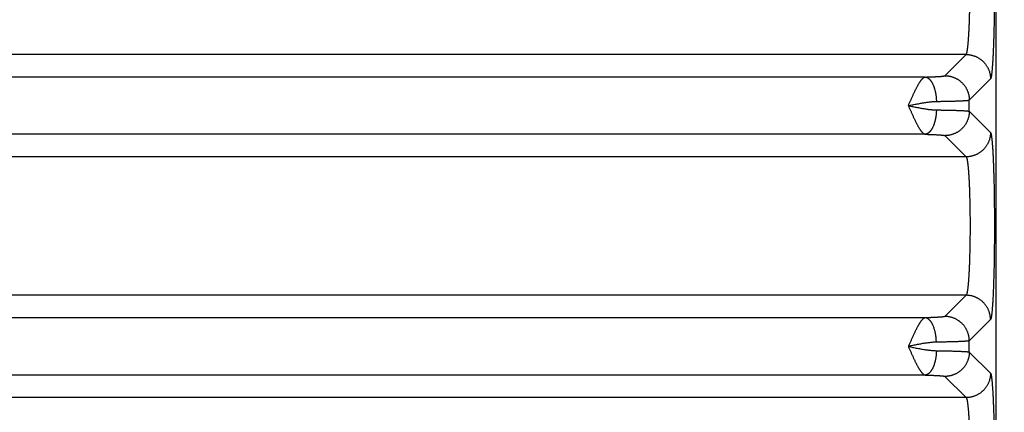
# Model space of a CAD drawing. Header units: inches. Extents: x 0 to 34, y 0 to 22.
# Tile 23 of 152: x 5.821 to 7.435, y 8.863 to 9.507. Entities that reach past the tile are written whole.
import ezdxf

# ---------------------------------------------------------------- set-up
doc = ezdxf.new("R2010")
doc.units = ezdxf.units.IN
doc.header["$LTSCALE"] = 1.87
doc.header["$MEASUREMENT"] = 0
doc.layers.get('0').update_dxf_attribs({"linetype": 'CONTINUOUS'})
doc.layers.add('DIMENSIONS', color=7, linetype='CONTINUOUS')
doc.styles.get("Standard").update_dxf_attribs({"font": 'txt', "width": 0.8})
doc.dimstyles.new('DIMSTYLE_1', dxfattribs={"dimtxt": 0.125, "dimasz": 0.18, "dimexe": 0.18, "dimexo": 0.0625, "dimgap": 0.09, "dimtad": 0, "dimtih": 1, "dimtoh": 1, "dimdec": 3, "dimzin": 4, "dimdsep": 46, "dimtxsty": 'STANDARD', "dimblk": '_FILLED', "dimblk1": '_FILLED', "dimblk2": '_FILLED', "dimcen": 0.09, "dimadec": 0, "dimazin": 0, "dimtp": 0.01, "dimtm": 0.01, "dimtfac": 1, "dimtdec": 3, "dimtofl": 0, "dimtmove": 0, "dimatfit": 3, "dimldrblk": '_FILLED', "dimfxl": 1, "dimtolj": 1, "dimtzin": 4, "dimarcsym": 0})

# ---------------------------------------------------------------- blocks, each defined once
blk = doc.blocks.new('_FILLED')
at = {"color": 0, "linetype": 'BYBLOCK'}
blk.add_solid([(0, 0), (-1, 0.1736), (-1, -0.1736)], dxfattribs=at)
blk = doc.blocks.new('*D1')
at = {"layer": 'DIMENSIONS', "color": 2, "linetype": 'CONTINUOUS'}
for p, q in [((7.3499, 10.3914), (9.0469, 10.3914)), ((8.9219, 10.3914), (8.9219, 9.2212)), ((8.9219, 6.6554), (8.9219, 8.7837)), ((7.1783, 6.6554), (9.0469, 6.6554))]:
    blk.add_line(p, q, dxfattribs=at)
at = {"layer": 'DIMENSIONS', "color": 2, "linetype": 'CONTINUOUS', "xscale": 0.18, "yscale": 0.18, "zscale": 0.18}
for p, rotation in [((8.9219, 10.3914), 90), ((8.9219, 6.6554), 270)]:
    blk.add_blockref('_FILLED', p, dxfattribs=dict(at, rotation=rotation))
at = {"layer": 'DIMENSIONS', "color": 2, "linetype": 'CONTINUOUS', "width": 0.8}
for s, p in [('3.736', (8.5719, 9.0337)), ('[', (8.5719, 8.8462)), (']', (9.1719, 8.8462)), ('94.89', (8.6719, 8.8462))]:
    blk.add_text(s, height=0.125, dxfattribs=at).set_placement(p)

msp = doc.modelspace()

# ---------------------------------------------------------------- linework, layer by layer
at = {"color": 7, "linetype": 'CONTINUOUS'}
for p, q in [((7.4219, 6.9413), (7.4219, 10.224)), ((7.3728, 9.4503), (4.002, 9.4503)), ((7.3381, 9.4156), (7.3728, 9.4503)), ((7.3057, 9.4134), (4.0691, 9.4134)), ((7.378, 9.3756), (7.4128, 9.4104)), ((7.378, 9.3572), (7.378, 9.3756)), ((7.378, 9.3572), (7.4128, 9.3225)), ((7.3057, 9.3195), (4.0691, 9.3195)), ((7.3381, 9.3173), (7.3728, 9.2825)), ((7.3728, 9.2825), (4.002, 9.2825)), ((7.4219, 9.1754), (7.422, 9.1819)), ((7.3728, 9.0553), (4.002, 9.0553)), ((7.3728, 9.0553), (7.3381, 9.0206)), ((7.3057, 9.0184), (4.0691, 9.0184)), ((7.4128, 9.0154), (7.378, 8.9806)), ((7.378, 8.9622), (7.378, 8.9806)), ((7.378, 8.9622), (7.4128, 8.9275)), ((7.3057, 8.9245), (4.0691, 8.9245)), ((7.3381, 8.9223), (7.3728, 8.8875)), ((7.3728, 8.8875), (4.002, 8.8875))]:
    msp.add_line(p, q, dxfattribs=at)
msp.add_lwpolyline([(7.422, 9.1819), (7.4219, 9.1823), (7.4219, 9.1827), (7.4219, 9.1828)], dxfattribs=at)
for points, knots in [([(7.419, 9.6025), (7.419, 9.6008), (7.419, 9.5974), (7.4191, 9.5923), (7.4191, 9.5871), (7.4191, 9.5819), (7.4192, 9.5767), (7.4192, 9.5714), (7.4192, 9.5661), (7.4192, 9.5609), (7.4192, 9.5556), (7.4192, 9.5504), (7.4191, 9.5451), (7.4191, 9.5399), (7.4191, 9.5348), (7.419, 9.5296), (7.419, 9.5245), (7.4189, 9.5194), (7.4188, 9.5144), (7.4188, 9.5095), (7.4187, 9.5046), (7.4186, 9.4998), (7.4185, 9.495), (7.4184, 9.4904), (7.4183, 9.4858), (7.4181, 9.4813), (7.418, 9.4769), (7.4179, 9.4726), (7.4177, 9.4685), (7.4176, 9.4644), (7.4174, 9.4604), (7.4173, 9.4566), (7.4171, 9.4529), (7.417, 9.4493), (7.4168, 9.4459), (7.4166, 9.4426), (7.4164, 9.4394), (7.4162, 9.4364), (7.416, 9.4336), (7.4158, 9.4309), (7.4156, 9.4283), (7.4154, 9.4259), (7.4152, 9.4237), (7.415, 9.4216), (7.4148, 9.4197), (7.4146, 9.418), (7.4144, 9.4164), (7.4142, 9.415), (7.4139, 9.4138), (7.4137, 9.4128), (7.4135, 9.4119), (7.4133, 9.4112), (7.413, 9.4107), (7.4129, 9.4105), (7.4128, 9.4104)], [0, 0, 0, 0, 0.026409, 0.053087, 0.079992, 0.107075, 0.134289, 0.161584, 0.188913, 0.216239, 0.243542, 0.270799, 0.297985, 0.325062, 0.351994, 0.378742, 0.405279, 0.431576, 0.457605, 0.483334, 0.508735, 0.533778, 0.558431, 0.582665, 0.606449, 0.629755, 0.652559, 0.674839, 0.69657, 0.717723, 0.738268, 0.758177, 0.777429, 0.79601, 0.813901, 0.83108, 0.847522, 0.863202, 0.878103, 0.892211, 0.905511, 0.91799, 0.929633, 0.940427, 0.95036, 0.959421, 0.967601, 0.974896, 0.981298, 0.986801, 0.991405, 0.995118, 0.997964, 1, 1, 1, 1]), ([(7.3728, 9.4503), (7.3729, 9.4504), (7.3731, 9.4506), (7.3733, 9.451), (7.3736, 9.4516), (7.3738, 9.4523), (7.3741, 9.4532), (7.3743, 9.4542), (7.3745, 9.4554), (7.3748, 9.4567), (7.375, 9.4582), (7.3752, 9.4598), (7.3754, 9.4615), (7.3757, 9.4634), (7.3759, 9.4654), (7.3761, 9.4675), (7.3763, 9.4698), (7.3765, 9.4722), (7.3767, 9.4747), (7.3769, 9.4774), (7.3771, 9.4801), (7.3772, 9.483), (7.3774, 9.486), (7.3776, 9.4891), (7.3777, 9.4923), (7.3779, 9.4956), (7.378, 9.4989), (7.3782, 9.5024), (7.3783, 9.506), (7.3784, 9.5096), (7.3785, 9.5133), (7.3786, 9.517), (7.3787, 9.5209), (7.3788, 9.5234), (7.3788, 9.5247)], [0, 0, 0, 0, 0.00477, 0.011175, 0.019391, 0.029492, 0.041509, 0.05545, 0.071314, 0.08909, 0.108765, 0.130319, 0.153728, 0.178965, 0.205999, 0.234797, 0.26532, 0.297529, 0.331378, 0.366819, 0.403799, 0.44227, 0.482184, 0.523494, 0.566151, 0.610096, 0.655249, 0.70153, 0.748887, 0.797275, 0.846641, 0.896925, 0.948064, 1, 1, 1, 1]), ([(7.3728, 9.4503), (7.3734, 9.4503), (7.3747, 9.4503), (7.3766, 9.4502), (7.3785, 9.4499), (7.3804, 9.4496), (7.3822, 9.4492), (7.3841, 9.4487), (7.3859, 9.4481), (7.3877, 9.4475), (7.3894, 9.4467), (7.3911, 9.4459), (7.3928, 9.445), (7.3944, 9.444), (7.396, 9.4429), (7.3975, 9.4418), (7.399, 9.4406), (7.4004, 9.4393), (7.4017, 9.4379), (7.403, 9.4365), (7.4042, 9.4351), (7.4054, 9.4335), (7.4064, 9.432), (7.4074, 9.4303), (7.4083, 9.4287), (7.4092, 9.427), (7.4099, 9.4252), (7.4106, 9.4234), (7.4112, 9.4216), (7.4116, 9.4198), (7.4121, 9.4179), (7.4124, 9.4161), (7.4126, 9.4142), (7.4127, 9.4123), (7.4128, 9.411), (7.4128, 9.4104)], [0, 0, 0, 0, 0.030286, 0.060575, 0.090866, 0.12116, 0.151457, 0.181756, 0.212057, 0.242361, 0.272666, 0.302974, 0.333283, 0.363593, 0.393904, 0.424217, 0.45453, 0.484843, 0.515156, 0.54547, 0.575783, 0.606095, 0.636406, 0.666717, 0.697026, 0.727333, 0.757638, 0.787942, 0.818243, 0.848543, 0.878839, 0.909133, 0.939425, 0.969714, 1, 1, 1, 1]), ([(7.2781, 9.3664), (7.2785, 9.3672), (7.2791, 9.3686), (7.2801, 9.3708), (7.281, 9.373), (7.282, 9.3752), (7.2829, 9.3773), (7.2839, 9.3795), (7.2848, 9.3816), (7.2858, 9.3836), (7.2867, 9.3857), (7.2876, 9.3876), (7.2885, 9.3896), (7.2894, 9.3915), (7.2903, 9.3933), (7.2912, 9.395), (7.2921, 9.3967), (7.293, 9.3984), (7.2938, 9.3999), (7.2947, 9.4014), (7.2955, 9.4029), (7.2963, 9.4042), (7.2972, 9.4054), (7.2979, 9.4066), (7.2987, 9.4077), (7.2995, 9.4087), (7.3002, 9.4096), (7.301, 9.4104), (7.3017, 9.4111), (7.3024, 9.4117), (7.3031, 9.4123), (7.3038, 9.4127), (7.3044, 9.413), (7.3051, 9.4133), (7.3055, 9.4134), (7.3057, 9.4134)], [0, 0, 0, 0, 0.043552, 0.086878, 0.130016, 0.172883, 0.2154, 0.257484, 0.299058, 0.340038, 0.380341, 0.419878, 0.458559, 0.496304, 0.533062, 0.568791, 0.603429, 0.636896, 0.669118, 0.70006, 0.729703, 0.75802, 0.784957, 0.810457, 0.834494, 0.857095, 0.87822, 0.897875, 0.91612, 0.933043, 0.948732, 0.96329, 0.976607, 0.988755, 1, 1, 1, 1]), ([(7.3057, 9.4134), (7.3064, 9.4134), (7.3079, 9.4134), (7.31, 9.4135), (7.3121, 9.4136), (7.3142, 9.4136), (7.3162, 9.4137), (7.3181, 9.4138), (7.3199, 9.4138), (7.3217, 9.4139), (7.3234, 9.414), (7.325, 9.4141), (7.3265, 9.4142), (7.328, 9.4143), (7.3293, 9.4144), (7.3306, 9.4144), (7.3318, 9.4145), (7.3328, 9.4146), (7.3338, 9.4147), (7.3347, 9.4148), (7.3355, 9.4149), (7.3362, 9.4151), (7.3368, 9.4152), (7.3372, 9.4153), (7.3376, 9.4154), (7.3379, 9.4155), (7.338, 9.4156), (7.3381, 9.4156)], [0, 0, 0, 0, 0.067754, 0.134016, 0.198651, 0.261517, 0.322476, 0.381401, 0.438157, 0.492616, 0.544684, 0.594298, 0.641397, 0.685906, 0.727741, 0.766819, 0.803063, 0.836398, 0.866774, 0.894151, 0.918494, 0.939769, 0.957947, 0.973009, 0.984975, 0.993905, 1, 1, 1, 1]), ([(7.3057, 9.4134), (7.306, 9.4134), (7.3066, 9.4133), (7.3075, 9.4131), (7.3083, 9.4128), (7.3092, 9.4124), (7.3101, 9.4119), (7.3109, 9.4113), (7.3118, 9.4107), (7.3126, 9.4099), (7.3134, 9.4091), (7.3142, 9.4082), (7.3149, 9.4072), (7.3157, 9.4061), (7.3164, 9.405), (7.3171, 9.4038), (7.3178, 9.4025), (7.3184, 9.4011), (7.3191, 9.3997), (7.3197, 9.3983), (7.3202, 9.3967), (7.3207, 9.3952), (7.3212, 9.3935), (7.3217, 9.3918), (7.3221, 9.3901), (7.3225, 9.3884), (7.3228, 9.3866), (7.3231, 9.3848), (7.3234, 9.3829), (7.3236, 9.381), (7.3238, 9.3792), (7.3239, 9.3773), (7.324, 9.3753), (7.324, 9.3741), (7.3241, 9.3734)], [0, 0, 0, 0, 0.018918, 0.038154, 0.057851, 0.078139, 0.099132, 0.120927, 0.143602, 0.167222, 0.191832, 0.217467, 0.244149, 0.271885, 0.300676, 0.330511, 0.361373, 0.393236, 0.42607, 0.459836, 0.494492, 0.529991, 0.566281, 0.603307, 0.641011, 0.679331, 0.718204, 0.757562, 0.797339, 0.837463, 0.877864, 0.918469, 0.959206, 1, 1, 1, 1]), ([(7.3381, 9.4156), (7.3387, 9.4156), (7.34, 9.4156), (7.3419, 9.4154), (7.3438, 9.4152), (7.3456, 9.4149), (7.3475, 9.4145), (7.3493, 9.414), (7.3511, 9.4134), (7.3529, 9.4127), (7.3547, 9.412), (7.3564, 9.4112), (7.358, 9.4102), (7.3597, 9.4092), (7.3612, 9.4082), (7.3628, 9.407), (7.3642, 9.4058), (7.3656, 9.4045), (7.367, 9.4032), (7.3683, 9.4018), (7.3695, 9.4003), (7.3706, 9.3988), (7.3717, 9.3972), (7.3727, 9.3956), (7.3736, 9.3939), (7.3744, 9.3922), (7.3752, 9.3905), (7.3758, 9.3887), (7.3764, 9.3869), (7.3769, 9.3851), (7.3773, 9.3832), (7.3776, 9.3813), (7.3779, 9.3794), (7.378, 9.3775), (7.378, 9.3763), (7.378, 9.3756)], [0, 0, 0, 0, 0.030286, 0.060574, 0.090865, 0.121159, 0.151455, 0.181754, 0.212056, 0.242359, 0.272665, 0.302972, 0.333281, 0.363591, 0.393903, 0.424215, 0.454528, 0.484842, 0.515155, 0.545469, 0.575782, 0.606094, 0.636406, 0.666716, 0.697025, 0.727332, 0.757638, 0.787942, 0.818243, 0.848542, 0.878839, 0.909133, 0.939425, 0.969714, 1, 1, 1, 1]), ([(7.2781, 9.3664), (7.2793, 9.3667), (7.2818, 9.3672), (7.2855, 9.3679), (7.2891, 9.3687), (7.2928, 9.3694), (7.2963, 9.37), (7.2998, 9.3707), (7.3032, 9.3713), (7.3066, 9.3718), (7.3098, 9.3722), (7.3129, 9.3726), (7.3159, 9.373), (7.3188, 9.3732), (7.3215, 9.3734), (7.3232, 9.3734), (7.3241, 9.3734)], [0, 0, 0, 0, 0.081169, 0.161805, 0.241934, 0.321238, 0.39933, 0.475919, 0.550749, 0.62349, 0.693794, 0.761356, 0.825918, 0.887309, 0.945389, 1, 1, 1, 1]), ([(7.2781, 9.3664), (7.2785, 9.3657), (7.2791, 9.3642), (7.2801, 9.362), (7.281, 9.3598), (7.282, 9.3577), (7.2829, 9.3555), (7.2839, 9.3534), (7.2848, 9.3513), (7.2858, 9.3492), (7.2867, 9.3472), (7.2876, 9.3452), (7.2885, 9.3433), (7.2895, 9.3414), (7.2904, 9.3396), (7.2912, 9.3378), (7.2921, 9.3361), (7.293, 9.3345), (7.2939, 9.3329), (7.2947, 9.3314), (7.2955, 9.33), (7.2964, 9.3287), (7.2972, 9.3274), (7.298, 9.3262), (7.2987, 9.3252), (7.2995, 9.3242), (7.3003, 9.3233), (7.301, 9.3225), (7.3017, 9.3217), (7.3024, 9.3211), (7.3031, 9.3206), (7.3038, 9.3202), (7.3044, 9.3198), (7.3051, 9.3196), (7.3055, 9.3195), (7.3057, 9.3195)], [0, 0, 0, 0, 0.043509, 0.086924, 0.130114, 0.173008, 0.215535, 0.257624, 0.29921, 0.340217, 0.380547, 0.420098, 0.458785, 0.496544, 0.533313, 0.569041, 0.603673, 0.637143, 0.66939, 0.70036, 0.730001, 0.758273, 0.785173, 0.810702, 0.834805, 0.85743, 0.878534, 0.898144, 0.916346, 0.933226, 0.948895, 0.963448, 0.976787, 0.988895, 1, 1, 1, 1]), ([(7.2781, 9.3664), (7.2793, 9.3662), (7.2818, 9.3657), (7.2855, 9.3649), (7.2891, 9.3642), (7.2927, 9.3635), (7.2963, 9.3628), (7.2998, 9.3622), (7.3032, 9.3616), (7.3066, 9.3611), (7.3098, 9.3606), (7.3129, 9.3602), (7.3159, 9.3599), (7.3188, 9.3597), (7.3215, 9.3595), (7.3232, 9.3594), (7.3241, 9.3594)], [0, 0, 0, 0, 0.081182, 0.16179, 0.241811, 0.321011, 0.399049, 0.475603, 0.550402, 0.62318, 0.693588, 0.761251, 0.825908, 0.887373, 0.945467, 1, 1, 1, 1]), ([(7.3241, 9.3734), (7.3252, 9.3734), (7.3273, 9.3735), (7.3306, 9.3735), (7.3337, 9.3736), (7.3368, 9.3736), (7.3398, 9.3737), (7.3427, 9.3738), (7.3455, 9.3738), (7.3482, 9.3739), (7.3509, 9.374), (7.3534, 9.374), (7.3558, 9.3741), (7.3581, 9.3742), (7.3603, 9.3743), (7.3624, 9.3743), (7.3643, 9.3744), (7.3662, 9.3745), (7.3679, 9.3746), (7.3695, 9.3747), (7.3709, 9.3748), (7.3722, 9.3749), (7.3734, 9.375), (7.3745, 9.3751), (7.3754, 9.3751), (7.3762, 9.3752), (7.3769, 9.3753), (7.3774, 9.3754), (7.3778, 9.3755), (7.378, 9.3756), (7.378, 9.3756)], [0, 0, 0, 0, 0.061019, 0.120747, 0.179108, 0.236025, 0.291425, 0.345235, 0.397373, 0.447748, 0.496275, 0.542891, 0.587544, 0.630187, 0.670761, 0.709206, 0.745467, 0.779491, 0.811229, 0.84064, 0.867685, 0.892332, 0.914544, 0.934289, 0.951537, 0.966269, 0.978475, 0.98815, 0.995306, 1, 1, 1, 1]), ([(7.3241, 9.3594), (7.324, 9.3588), (7.324, 9.3575), (7.3239, 9.3556), (7.3238, 9.3537), (7.3236, 9.3518), (7.3234, 9.35), (7.3231, 9.3481), (7.3228, 9.3463), (7.3225, 9.3445), (7.3221, 9.3427), (7.3217, 9.341), (7.3212, 9.3393), (7.3207, 9.3377), (7.3202, 9.3361), (7.3197, 9.3346), (7.3191, 9.3331), (7.3184, 9.3317), (7.3178, 9.3304), (7.3171, 9.3291), (7.3164, 9.3279), (7.3157, 9.3267), (7.3149, 9.3257), (7.3142, 9.3247), (7.3134, 9.3238), (7.3126, 9.3229), (7.3118, 9.3222), (7.3109, 9.3215), (7.3101, 9.321), (7.3092, 9.3205), (7.3083, 9.3201), (7.3075, 9.3198), (7.3066, 9.3196), (7.306, 9.3195), (7.3057, 9.3195)], [0, 0, 0, 0, 0.040794, 0.081531, 0.122137, 0.162537, 0.202662, 0.242438, 0.281797, 0.320669, 0.35899, 0.396694, 0.43372, 0.47001, 0.505508, 0.540164, 0.57393, 0.606764, 0.638627, 0.669489, 0.699324, 0.728115, 0.755851, 0.782532, 0.808167, 0.832778, 0.856397, 0.879073, 0.900867, 0.92186, 0.942149, 0.961846, 0.981082, 1, 1, 1, 1]), ([(7.3241, 9.3594), (7.3252, 9.3594), (7.3273, 9.3594), (7.3306, 9.3593), (7.3337, 9.3593), (7.3368, 9.3592), (7.3398, 9.3592), (7.3427, 9.3591), (7.3455, 9.359), (7.3482, 9.359), (7.3509, 9.3589), (7.3534, 9.3588), (7.3558, 9.3588), (7.3581, 9.3587), (7.3603, 9.3586), (7.3624, 9.3585), (7.3643, 9.3584), (7.3662, 9.3583), (7.3679, 9.3583), (7.3695, 9.3582), (7.3709, 9.3581), (7.3722, 9.358), (7.3734, 9.3579), (7.3745, 9.3578), (7.3754, 9.3577), (7.3762, 9.3576), (7.3769, 9.3575), (7.3774, 9.3574), (7.3778, 9.3573), (7.378, 9.3573), (7.378, 9.3572)], [0, 0, 0, 0, 0.06104, 0.120787, 0.179161, 0.236086, 0.291487, 0.345289, 0.397415, 0.447781, 0.496308, 0.542929, 0.587592, 0.630244, 0.670823, 0.709269, 0.745525, 0.779541, 0.811273, 0.840678, 0.867718, 0.892358, 0.914563, 0.9343, 0.951541, 0.966269, 0.978473, 0.988148, 0.995305, 1, 1, 1, 1]), ([(7.378, 9.3572), (7.378, 9.3566), (7.378, 9.3553), (7.3779, 9.3534), (7.3776, 9.3515), (7.3773, 9.3497), (7.3769, 9.3478), (7.3764, 9.346), (7.3758, 9.3442), (7.3752, 9.3424), (7.3744, 9.3406), (7.3736, 9.3389), (7.3727, 9.3372), (7.3717, 9.3356), (7.3706, 9.3341), (7.3695, 9.3325), (7.3683, 9.3311), (7.367, 9.3297), (7.3656, 9.3283), (7.3642, 9.327), (7.3628, 9.3258), (7.3612, 9.3247), (7.3597, 9.3236), (7.358, 9.3226), (7.3564, 9.3217), (7.3547, 9.3209), (7.3529, 9.3201), (7.3511, 9.3195), (7.3493, 9.3189), (7.3475, 9.3184), (7.3456, 9.318), (7.3438, 9.3177), (7.3419, 9.3174), (7.34, 9.3173), (7.3387, 9.3173), (7.3381, 9.3173)], [0, 0, 0, 0, 0.030286, 0.060575, 0.090867, 0.121161, 0.151457, 0.181757, 0.212058, 0.242362, 0.272667, 0.302975, 0.333284, 0.363594, 0.393905, 0.424218, 0.454531, 0.484844, 0.515158, 0.545471, 0.575784, 0.606096, 0.636408, 0.666718, 0.697027, 0.727334, 0.75764, 0.787943, 0.818245, 0.848544, 0.87884, 0.909134, 0.939426, 0.969714, 1, 1, 1, 1]), ([(7.3057, 9.3195), (7.3064, 9.3194), (7.3079, 9.3194), (7.31, 9.3194), (7.3121, 9.3193), (7.3142, 9.3192), (7.3162, 9.3192), (7.3181, 9.3191), (7.3199, 9.319), (7.3217, 9.3189), (7.3234, 9.3189), (7.325, 9.3188), (7.3265, 9.3187), (7.328, 9.3186), (7.3293, 9.3185), (7.3306, 9.3184), (7.3318, 9.3183), (7.3328, 9.3182), (7.3338, 9.3181), (7.3347, 9.318), (7.3355, 9.3179), (7.3362, 9.3178), (7.3368, 9.3177), (7.3372, 9.3176), (7.3376, 9.3175), (7.3379, 9.3174), (7.338, 9.3173), (7.3381, 9.3173)], [0, 0, 0, 0, 0.067987, 0.134381, 0.19906, 0.261906, 0.322803, 0.381646, 0.438329, 0.492748, 0.544807, 0.594424, 0.641519, 0.686016, 0.727835, 0.766896, 0.803123, 0.836444, 0.866807, 0.894172, 0.918503, 0.939767, 0.957936, 0.972996, 0.984969, 0.993909, 1, 1, 1, 1]), ([(7.4128, 9.3225), (7.4128, 9.3218), (7.4127, 9.3206), (7.4126, 9.3187), (7.4124, 9.3168), (7.4121, 9.3149), (7.4116, 9.3131), (7.4112, 9.3112), (7.4106, 9.3094), (7.4099, 9.3076), (7.4092, 9.3059), (7.4083, 9.3042), (7.4074, 9.3025), (7.4064, 9.3009), (7.4054, 9.2993), (7.4042, 9.2978), (7.403, 9.2963), (7.4017, 9.2949), (7.4004, 9.2936), (7.399, 9.2923), (7.3975, 9.2911), (7.396, 9.2899), (7.3944, 9.2889), (7.3928, 9.2879), (7.3911, 9.287), (7.3894, 9.2861), (7.3877, 9.2854), (7.3859, 9.2847), (7.3841, 9.2841), (7.3822, 9.2836), (7.3804, 9.2832), (7.3785, 9.2829), (7.3766, 9.2827), (7.3747, 9.2825), (7.3734, 9.2825), (7.3728, 9.2825)], [0, 0, 0, 0, 0.030286, 0.060575, 0.090867, 0.121161, 0.151457, 0.181757, 0.212058, 0.242362, 0.272667, 0.302974, 0.333283, 0.363594, 0.393905, 0.424217, 0.45453, 0.484844, 0.515157, 0.54547, 0.575783, 0.606096, 0.636407, 0.666717, 0.697026, 0.727334, 0.757639, 0.787943, 0.818244, 0.848543, 0.87884, 0.909134, 0.939425, 0.969714, 1, 1, 1, 1]), ([(7.4128, 9.3225), (7.4129, 9.3224), (7.413, 9.3221), (7.4133, 9.3216), (7.4135, 9.321), (7.4137, 9.3201), (7.4139, 9.3191), (7.4141, 9.3179), (7.4144, 9.3165), (7.4146, 9.315), (7.4148, 9.3133), (7.415, 9.3114), (7.4152, 9.3094), (7.4154, 9.3072), (7.4156, 9.3049), (7.4158, 9.3024), (7.416, 9.2997), (7.4162, 9.2969), (7.4164, 9.2939), (7.4166, 9.2908), (7.4168, 9.2876), (7.4169, 9.2842), (7.4171, 9.2807), (7.4173, 9.277), (7.4174, 9.2733), (7.4176, 9.2694), (7.4177, 9.2654), (7.4178, 9.2612), (7.418, 9.257), (7.4181, 9.2527), (7.4182, 9.2483), (7.4183, 9.2438), (7.4185, 9.2392), (7.4186, 9.2345), (7.4186, 9.2298), (7.4187, 9.2249), (7.4188, 9.2201), (7.4189, 9.2151), (7.4189, 9.2101), (7.419, 9.2051), (7.4191, 9.2), (7.4191, 9.1949), (7.4191, 9.1897), (7.4192, 9.1845), (7.4192, 9.1793), (7.4192, 9.1741), (7.4192, 9.1689), (7.4192, 9.1637), (7.4192, 9.1585), (7.4192, 9.1533), (7.4191, 9.1481), (7.4191, 9.143), (7.4191, 9.1379), (7.419, 9.1328), (7.4189, 9.1277), (7.4189, 9.1227), (7.4188, 9.1178), (7.4187, 9.1129), (7.4186, 9.1081), (7.4186, 9.1033), (7.4185, 9.0987), (7.4183, 9.0941), (7.4182, 9.0896), (7.4181, 9.0851), (7.418, 9.0808), (7.4178, 9.0766), (7.4177, 9.0725), (7.4176, 9.0685), (7.4174, 9.0646), (7.4173, 9.0608), (7.4171, 9.0572), (7.4169, 9.0537), (7.4168, 9.0503), (7.4166, 9.047), (7.4164, 9.0439), (7.4162, 9.041), (7.416, 9.0382), (7.4158, 9.0355), (7.4156, 9.033), (7.4154, 9.0306), (7.4152, 9.0284), (7.415, 9.0264), (7.4148, 9.0245), (7.4146, 9.0228), (7.4144, 9.0213), (7.4141, 9.02), (7.4139, 9.0188), (7.4137, 9.0177), (7.4135, 9.0169), (7.4133, 9.0162), (7.413, 9.0157), (7.4129, 9.0155), (7.4128, 9.0154)], [0, 0, 0, 0, 0.001261, 0.003018, 0.005307, 0.00814, 0.011525, 0.01546, 0.019944, 0.024972, 0.03054, 0.036643, 0.043274, 0.050427, 0.058097, 0.066277, 0.074956, 0.084121, 0.093761, 0.103868, 0.114431, 0.125437, 0.136871, 0.148719, 0.16097, 0.173612, 0.18663, 0.200007, 0.213725, 0.22777, 0.242127, 0.256782, 0.271716, 0.286913, 0.302354, 0.31802, 0.333894, 0.349957, 0.366193, 0.382583, 0.399108, 0.415749, 0.432487, 0.449301, 0.466172, 0.483082, 0.500011, 0.516942, 0.533853, 0.550725, 0.567539, 0.584274, 0.600914, 0.617439, 0.633831, 0.650068, 0.666131, 0.682003, 0.697667, 0.713108, 0.728305, 0.743241, 0.757896, 0.772253, 0.786297, 0.800015, 0.813392, 0.82641, 0.839052, 0.851303, 0.863151, 0.874584, 0.885588, 0.89615, 0.906257, 0.915897, 0.925062, 0.933739, 0.941919, 0.949591, 0.956749, 0.963386, 0.969493, 0.97506, 0.980085, 0.984566, 0.988499, 0.99188, 0.99471, 0.996993, 0.998744, 1, 1, 1, 1]), ([(7.3728, 9.2825), (7.3729, 9.2824), (7.3731, 9.2822), (7.3733, 9.2818), (7.3736, 9.2812), (7.3738, 9.2805), (7.3741, 9.2796), (7.3743, 9.2786), (7.3745, 9.2774), (7.3748, 9.2761), (7.375, 9.2747), (7.3752, 9.2731), (7.3754, 9.2713), (7.3757, 9.2694), (7.3759, 9.2674), (7.3761, 9.2653), (7.3763, 9.263), (7.3765, 9.2606), (7.3767, 9.258), (7.3769, 9.2554), (7.3771, 9.2526), (7.3772, 9.2497), (7.3774, 9.2467), (7.3776, 9.2436), (7.3777, 9.2404), (7.3779, 9.2371), (7.378, 9.2337), (7.3782, 9.2303), (7.3783, 9.2267), (7.3784, 9.2231), (7.3785, 9.2194), (7.3786, 9.2156), (7.3787, 9.2117), (7.3788, 9.2078), (7.3789, 9.2039), (7.379, 9.1999), (7.379, 9.1959), (7.3791, 9.1918), (7.3791, 9.1877), (7.3792, 9.1835), (7.3792, 9.1794), (7.3792, 9.1752), (7.3792, 9.1711), (7.3792, 9.1669), (7.3792, 9.1627), (7.3792, 9.1585), (7.3792, 9.1544), (7.3791, 9.1503), (7.3791, 9.1461), (7.379, 9.1421), (7.379, 9.138), (7.3789, 9.134), (7.3788, 9.1301), (7.3787, 9.1262), (7.3786, 9.1223), (7.3785, 9.1186), (7.3784, 9.1148), (7.3783, 9.1112), (7.3782, 9.1076), (7.378, 9.1042), (7.3779, 9.1008), (7.3777, 9.0975), (7.3776, 9.0943), (7.3774, 9.0912), (7.3772, 9.0882), (7.3771, 9.0853), (7.3769, 9.0825), (7.3767, 9.0799), (7.3765, 9.0773), (7.3763, 9.0749), (7.3761, 9.0726), (7.3759, 9.0705), (7.3757, 9.0684), (7.3754, 9.0665), (7.3752, 9.0648), (7.375, 9.0632), (7.3748, 9.0617), (7.3745, 9.0604), (7.3743, 9.0592), (7.3741, 9.0582), (7.3738, 9.0573), (7.3736, 9.0566), (7.3733, 9.0561), (7.3731, 9.0556), (7.3729, 9.0554), (7.3728, 9.0553)], [0, 0, 0, 0, 0.001571, 0.00368, 0.006386, 0.009715, 0.013676, 0.018274, 0.023509, 0.029376, 0.035869, 0.042979, 0.050696, 0.059013, 0.067921, 0.077409, 0.087463, 0.09807, 0.109216, 0.120886, 0.133065, 0.145736, 0.158882, 0.172486, 0.186529, 0.200993, 0.215859, 0.231105, 0.246711, 0.262657, 0.278921, 0.295484, 0.312321, 0.32941, 0.346728, 0.36425, 0.381955, 0.39982, 0.417821, 0.435931, 0.454127, 0.472385, 0.49068, 0.508988, 0.527285, 0.545545, 0.563744, 0.581858, 0.599862, 0.617734, 0.635449, 0.652982, 0.670309, 0.687408, 0.704257, 0.720833, 0.737114, 0.753076, 0.768698, 0.783959, 0.79884, 0.813321, 0.82738, 0.841, 0.854161, 0.866846, 0.879039, 0.890722, 0.901879, 0.912497, 0.922561, 0.932057, 0.940973, 0.949297, 0.95702, 0.964133, 0.970626, 0.976492, 0.981726, 0.986324, 0.990285, 0.993614, 0.99632, 0.998429, 1, 1, 1, 1]), ([(7.422, 9.1819), (7.422, 9.1821), (7.4219, 9.1823), (7.4219, 9.1826), (7.4219, 9.1827)], [0, 0, 0, 0, 0.626748, 1, 1, 1, 1]), ([(7.4128, 9.0154), (7.4128, 9.016), (7.4127, 9.0173), (7.4126, 9.0192), (7.4124, 9.0211), (7.4121, 9.0229), (7.4116, 9.0248), (7.4112, 9.0266), (7.4106, 9.0284), (7.4099, 9.0302), (7.4092, 9.032), (7.4083, 9.0337), (7.4074, 9.0353), (7.4064, 9.037), (7.4054, 9.0385), (7.4042, 9.0401), (7.403, 9.0415), (7.4017, 9.0429), (7.4004, 9.0443), (7.399, 9.0456), (7.3975, 9.0468), (7.396, 9.0479), (7.3944, 9.049), (7.3928, 9.05), (7.3911, 9.0509), (7.3894, 9.0517), (7.3877, 9.0525), (7.3859, 9.0531), (7.3841, 9.0537), (7.3822, 9.0542), (7.3804, 9.0546), (7.3785, 9.0549), (7.3766, 9.0552), (7.3747, 9.0553), (7.3734, 9.0553), (7.3728, 9.0553)], [0, 0, 0, 0, 0.030286, 0.060575, 0.090866, 0.121161, 0.151457, 0.181756, 0.212058, 0.242361, 0.272667, 0.302974, 0.333283, 0.363594, 0.393905, 0.424217, 0.45453, 0.484844, 0.515157, 0.54547, 0.575783, 0.606096, 0.636407, 0.666717, 0.697026, 0.727333, 0.757639, 0.787942, 0.818244, 0.848543, 0.87884, 0.909134, 0.939425, 0.969714, 1, 1, 1, 1]), ([(7.3057, 9.0184), (7.3055, 9.0184), (7.3051, 9.0183), (7.3044, 9.018), (7.3037, 9.0177), (7.3031, 9.0172), (7.3024, 9.0167), (7.3017, 9.0161), (7.301, 9.0154), (7.3002, 9.0146), (7.2995, 9.0137), (7.2987, 9.0127), (7.2979, 9.0116), (7.2971, 9.0104), (7.2963, 9.0092), (7.2955, 9.0078), (7.2947, 9.0064), (7.2938, 9.0049), (7.293, 9.0034), (7.2921, 9.0017), (7.2912, 9), (7.2903, 8.9983), (7.2894, 8.9964), (7.2885, 8.9945), (7.2876, 8.9926), (7.2867, 8.9906), (7.2857, 8.9886), (7.2848, 8.9865), (7.2839, 8.9844), (7.2829, 8.9823), (7.282, 8.9802), (7.281, 8.978), (7.28, 8.9758), (7.2791, 8.9736), (7.2784, 8.9721), (7.2781, 8.9714)], [0, 0, 0, 0, 0.011289, 0.023718, 0.037199, 0.051663, 0.067252, 0.08408, 0.102276, 0.121945, 0.143117, 0.165754, 0.189863, 0.215387, 0.242273, 0.270534, 0.300182, 0.331162, 0.363409, 0.396861, 0.43147, 0.467182, 0.503937, 0.541681, 0.580352, 0.619886, 0.660196, 0.701166, 0.74269, 0.784715, 0.827194, 0.870039, 0.913136, 0.956373, 1, 1, 1, 1]), ([(7.3381, 9.0206), (7.338, 9.0206), (7.3379, 9.0205), (7.3376, 9.0204), (7.3372, 9.0203), (7.3368, 9.0202), (7.3362, 9.0201), (7.3355, 9.0199), (7.3347, 9.0198), (7.3338, 9.0197), (7.3328, 9.0196), (7.3318, 9.0195), (7.3306, 9.0194), (7.3293, 9.0194), (7.328, 9.0193), (7.3265, 9.0192), (7.325, 9.0191), (7.3234, 9.019), (7.3217, 9.0189), (7.3199, 9.0188), (7.3181, 9.0188), (7.3162, 9.0187), (7.3142, 9.0186), (7.3121, 9.0186), (7.31, 9.0185), (7.3079, 9.0184), (7.3064, 9.0184), (7.3057, 9.0184)], [0, 0, 0, 0, 0.006091, 0.015033, 0.027007, 0.04207, 0.06024, 0.081507, 0.105841, 0.13321, 0.163577, 0.196902, 0.233133, 0.2722, 0.314024, 0.358527, 0.405628, 0.45525, 0.507315, 0.561742, 0.618436, 0.67729, 0.738194, 0.801043, 0.865717, 0.932096, 1, 1, 1, 1]), ([(7.3241, 8.9784), (7.324, 8.9791), (7.324, 8.9803), (7.3239, 8.9823), (7.3238, 8.9842), (7.3236, 8.986), (7.3234, 8.9879), (7.3231, 8.9898), (7.3228, 8.9916), (7.3225, 8.9934), (7.3221, 8.9951), (7.3217, 8.9968), (7.3212, 8.9985), (7.3207, 9.0002), (7.3202, 9.0017), (7.3197, 9.0033), (7.3191, 9.0047), (7.3184, 9.0061), (7.3178, 9.0075), (7.3171, 9.0088), (7.3164, 9.01), (7.3157, 9.0111), (7.3149, 9.0122), (7.3142, 9.0132), (7.3134, 9.0141), (7.3126, 9.0149), (7.3118, 9.0157), (7.3109, 9.0163), (7.3101, 9.0169), (7.3092, 9.0174), (7.3083, 9.0178), (7.3075, 9.0181), (7.3066, 9.0183), (7.306, 9.0184), (7.3057, 9.0184)], [0, 0, 0, 0, 0.040795, 0.081531, 0.122137, 0.162537, 0.202662, 0.242438, 0.281797, 0.320669, 0.358989, 0.396693, 0.43372, 0.47001, 0.505508, 0.540164, 0.57393, 0.606764, 0.638627, 0.669489, 0.699324, 0.728115, 0.755851, 0.782532, 0.808168, 0.832778, 0.856398, 0.879073, 0.900867, 0.921861, 0.942149, 0.961846, 0.981082, 1, 1, 1, 1]), ([(7.378, 8.9806), (7.378, 8.9813), (7.378, 8.9825), (7.3779, 8.9844), (7.3776, 8.9863), (7.3773, 8.9882), (7.3769, 8.9901), (7.3764, 8.9919), (7.3758, 8.9937), (7.3752, 8.9955), (7.3744, 8.9972), (7.3736, 8.9989), (7.3727, 9.0006), (7.3717, 9.0022), (7.3706, 9.0038), (7.3695, 9.0053), (7.3683, 9.0068), (7.367, 9.0082), (7.3656, 9.0095), (7.3642, 9.0108), (7.3628, 9.012), (7.3612, 9.0132), (7.3597, 9.0142), (7.358, 9.0152), (7.3564, 9.0162), (7.3547, 9.017), (7.3529, 9.0177), (7.3511, 9.0184), (7.3493, 9.019), (7.3475, 9.0195), (7.3456, 9.0199), (7.3438, 9.0202), (7.3419, 9.0204), (7.34, 9.0206), (7.3387, 9.0206), (7.3381, 9.0206)], [0, 0, 0, 0, 0.030286, 0.060575, 0.090867, 0.121161, 0.151457, 0.181757, 0.212058, 0.242362, 0.272667, 0.302975, 0.333284, 0.363594, 0.393905, 0.424218, 0.454531, 0.484844, 0.515158, 0.545471, 0.575784, 0.606096, 0.636408, 0.666718, 0.697027, 0.727334, 0.75764, 0.787943, 0.818245, 0.848544, 0.87884, 0.909134, 0.939426, 0.969714, 1, 1, 1, 1]), ([(7.3241, 8.9784), (7.3232, 8.9784), (7.3215, 8.9784), (7.3188, 8.9782), (7.3159, 8.978), (7.3129, 8.9776), (7.3098, 8.9772), (7.3066, 8.9768), (7.3032, 8.9763), (7.2998, 8.9757), (7.2963, 8.975), (7.2927, 8.9744), (7.2891, 8.9737), (7.2855, 8.9729), (7.2818, 8.9722), (7.2794, 8.9717), (7.2781, 8.9714)], [0, 0, 0, 0, 0.054476, 0.112536, 0.173996, 0.238667, 0.306358, 0.3768, 0.449615, 0.524455, 0.601043, 0.6791, 0.758302, 0.838313, 0.918924, 1, 1, 1, 1]), ([(7.378, 8.9806), (7.378, 8.9806), (7.3778, 8.9805), (7.3774, 8.9804), (7.3769, 8.9803), (7.3762, 8.9802), (7.3754, 8.9801), (7.3745, 8.9801), (7.3734, 8.98), (7.3722, 8.9799), (7.3709, 8.9798), (7.3695, 8.9797), (7.3679, 8.9796), (7.3662, 8.9795), (7.3643, 8.9794), (7.3624, 8.9793), (7.3603, 8.9793), (7.3581, 8.9792), (7.3558, 8.9791), (7.3534, 8.979), (7.3509, 8.979), (7.3482, 8.9789), (7.3455, 8.9788), (7.3427, 8.9788), (7.3398, 8.9787), (7.3368, 8.9786), (7.3337, 8.9786), (7.3306, 8.9785), (7.3273, 8.9785), (7.3252, 8.9784), (7.3241, 8.9784)], [0, 0, 0, 0, 0.004695, 0.011852, 0.021527, 0.033731, 0.048459, 0.0657, 0.085437, 0.107642, 0.132282, 0.159322, 0.188727, 0.220459, 0.254475, 0.290731, 0.329177, 0.369756, 0.412407, 0.457071, 0.503692, 0.552218, 0.602584, 0.654711, 0.708513, 0.763914, 0.820839, 0.879213, 0.93896, 1, 1, 1, 1]), ([(7.2781, 8.9714), (7.2784, 8.9707), (7.2791, 8.9692), (7.2801, 8.967), (7.281, 8.9649), (7.282, 8.9627), (7.2829, 8.9605), (7.2839, 8.9584), (7.2848, 8.9563), (7.2858, 8.9542), (7.2867, 8.9522), (7.2876, 8.9502), (7.2885, 8.9483), (7.2894, 8.9464), (7.2903, 8.9446), (7.2912, 8.9428), (7.2921, 8.9411), (7.293, 8.9395), (7.2938, 8.9379), (7.2947, 8.9364), (7.2955, 8.935), (7.2964, 8.9337), (7.2972, 8.9324), (7.298, 8.9312), (7.2987, 8.9302), (7.2995, 8.9292), (7.3003, 8.9283), (7.301, 8.9275), (7.3017, 8.9268), (7.3024, 8.9261), (7.3031, 8.9256), (7.3038, 8.9252), (7.3044, 8.9248), (7.3051, 8.9246), (7.3055, 8.9245), (7.3057, 8.9245)], [0, 0, 0, 0, 0.042958, 0.086264, 0.129393, 0.172269, 0.214818, 0.256959, 0.298601, 0.339647, 0.380006, 0.419587, 0.458309, 0.496102, 0.532904, 0.568663, 0.603326, 0.636826, 0.669102, 0.700101, 0.729769, 0.758066, 0.784991, 0.810543, 0.834668, 0.857314, 0.878436, 0.898064, 0.916281, 0.933176, 0.948857, 0.963422, 0.976771, 0.988888, 1, 1, 1, 1]), ([(7.2781, 8.9714), (7.2793, 8.9712), (7.2818, 8.9707), (7.2855, 8.9699), (7.2891, 8.9692), (7.2927, 8.9685), (7.2963, 8.9678), (7.2998, 8.9672), (7.3032, 8.9666), (7.3066, 8.9661), (7.3098, 8.9656), (7.3129, 8.9652), (7.3159, 8.9649), (7.3188, 8.9647), (7.3215, 8.9645), (7.3232, 8.9644), (7.3241, 8.9644)], [0, 0, 0, 0, 0.080977, 0.1617, 0.241733, 0.320894, 0.398908, 0.475484, 0.55032, 0.623117, 0.693531, 0.761202, 0.825872, 0.887352, 0.945459, 1, 1, 1, 1]), ([(7.3241, 8.9644), (7.324, 8.9638), (7.324, 8.9625), (7.3239, 8.9606), (7.3238, 8.9587), (7.3236, 8.9568), (7.3234, 8.955), (7.3231, 8.9531), (7.3228, 8.9513), (7.3225, 8.9495), (7.3221, 8.9477), (7.3217, 8.946), (7.3212, 8.9443), (7.3207, 8.9427), (7.3202, 8.9411), (7.3197, 8.9396), (7.3191, 8.9381), (7.3184, 8.9367), (7.3178, 8.9354), (7.3171, 8.9341), (7.3164, 8.9329), (7.3157, 8.9317), (7.3149, 8.9307), (7.3142, 8.9297), (7.3134, 8.9288), (7.3126, 8.9279), (7.3118, 8.9272), (7.3109, 8.9265), (7.3101, 8.926), (7.3092, 8.9255), (7.3083, 8.9251), (7.3075, 8.9248), (7.3066, 8.9246), (7.306, 8.9245), (7.3057, 8.9245)], [0, 0, 0, 0, 0.040794, 0.081531, 0.122137, 0.162537, 0.202662, 0.242438, 0.281797, 0.320669, 0.35899, 0.396694, 0.43372, 0.47001, 0.505508, 0.540164, 0.57393, 0.606764, 0.638627, 0.669489, 0.699324, 0.728115, 0.755851, 0.782532, 0.808167, 0.832778, 0.856397, 0.879073, 0.900867, 0.92186, 0.942149, 0.961846, 0.981082, 1, 1, 1, 1]), ([(7.3241, 8.9644), (7.3252, 8.9644), (7.3273, 8.9644), (7.3306, 8.9643), (7.3337, 8.9643), (7.3368, 8.9642), (7.3398, 8.9642), (7.3427, 8.9641), (7.3455, 8.964), (7.3482, 8.964), (7.3509, 8.9639), (7.3534, 8.9638), (7.3558, 8.9638), (7.3581, 8.9637), (7.3603, 8.9636), (7.3624, 8.9635), (7.3643, 8.9634), (7.3662, 8.9633), (7.3679, 8.9633), (7.3695, 8.9632), (7.3709, 8.9631), (7.3722, 8.963), (7.3734, 8.9629), (7.3745, 8.9628), (7.3754, 8.9627), (7.3762, 8.9626), (7.3769, 8.9625), (7.3774, 8.9624), (7.3778, 8.9623), (7.378, 8.9623), (7.378, 8.9622)], [0, 0, 0, 0, 0.06104, 0.120787, 0.179161, 0.236086, 0.291487, 0.345289, 0.397415, 0.447781, 0.496307, 0.542929, 0.587592, 0.630243, 0.670823, 0.709268, 0.745524, 0.779541, 0.811272, 0.840678, 0.867718, 0.892358, 0.914563, 0.9343, 0.951541, 0.966269, 0.978473, 0.988148, 0.995305, 1, 1, 1, 1]), ([(7.378, 8.9622), (7.378, 8.9616), (7.378, 8.9603), (7.3779, 8.9584), (7.3776, 8.9565), (7.3773, 8.9547), (7.3769, 8.9528), (7.3764, 8.951), (7.3758, 8.9492), (7.3752, 8.9474), (7.3744, 8.9456), (7.3736, 8.9439), (7.3727, 8.9422), (7.3717, 8.9406), (7.3706, 8.9391), (7.3695, 8.9375), (7.3683, 8.9361), (7.367, 8.9347), (7.3656, 8.9333), (7.3642, 8.932), (7.3628, 8.9308), (7.3612, 8.9297), (7.3597, 8.9286), (7.358, 8.9276), (7.3564, 8.9267), (7.3547, 8.9259), (7.3529, 8.9251), (7.3511, 8.9245), (7.3493, 8.9239), (7.3475, 8.9234), (7.3456, 8.923), (7.3438, 8.9227), (7.3419, 8.9224), (7.34, 8.9223), (7.3387, 8.9223), (7.3381, 8.9223)], [0, 0, 0, 0, 0.030286, 0.060575, 0.090867, 0.121161, 0.151457, 0.181757, 0.212058, 0.242362, 0.272667, 0.302975, 0.333284, 0.363594, 0.393905, 0.424218, 0.454531, 0.484844, 0.515158, 0.545471, 0.575784, 0.606096, 0.636408, 0.666718, 0.697027, 0.727334, 0.75764, 0.787943, 0.818245, 0.848544, 0.87884, 0.909134, 0.939426, 0.969714, 1, 1, 1, 1]), ([(7.3057, 8.9245), (7.3064, 8.9244), (7.3079, 8.9244), (7.31, 8.9244), (7.3121, 8.9243), (7.3142, 8.9242), (7.3162, 8.9242), (7.3181, 8.9241), (7.3199, 8.924), (7.3217, 8.9239), (7.3234, 8.9239), (7.325, 8.9238), (7.3265, 8.9237), (7.328, 8.9236), (7.3293, 8.9235), (7.3306, 8.9234), (7.3318, 8.9233), (7.3328, 8.9232), (7.3338, 8.9231), (7.3347, 8.923), (7.3355, 8.9229), (7.3362, 8.9228), (7.3368, 8.9227), (7.3372, 8.9226), (7.3376, 8.9225), (7.3379, 8.9224), (7.338, 8.9223), (7.3381, 8.9223)], [0, 0, 0, 0, 0.067987, 0.134381, 0.199061, 0.261907, 0.322803, 0.381646, 0.43833, 0.492748, 0.544808, 0.594424, 0.641519, 0.686016, 0.727835, 0.766896, 0.803124, 0.836444, 0.866807, 0.894172, 0.918503, 0.939767, 0.957936, 0.972996, 0.984969, 0.993909, 1, 1, 1, 1]), ([(7.4128, 8.9275), (7.4128, 8.9268), (7.4127, 8.9256), (7.4126, 8.9237), (7.4124, 8.9218), (7.4121, 8.9199), (7.4116, 8.9181), (7.4112, 8.9162), (7.4106, 8.9144), (7.4099, 8.9126), (7.4092, 8.9109), (7.4083, 8.9092), (7.4074, 8.9075), (7.4064, 8.9059), (7.4054, 8.9043), (7.4042, 8.9028), (7.403, 8.9013), (7.4017, 8.8999), (7.4004, 8.8986), (7.399, 8.8973), (7.3975, 8.8961), (7.396, 8.8949), (7.3944, 8.8939), (7.3928, 8.8929), (7.3911, 8.892), (7.3894, 8.8911), (7.3877, 8.8904), (7.3859, 8.8897), (7.3841, 8.8891), (7.3822, 8.8886), (7.3804, 8.8882), (7.3785, 8.8879), (7.3766, 8.8877), (7.3747, 8.8875), (7.3734, 8.8875), (7.3728, 8.8875)], [0, 0, 0, 0, 0.030286, 0.060575, 0.090867, 0.121161, 0.151457, 0.181757, 0.212058, 0.242362, 0.272667, 0.302974, 0.333283, 0.363594, 0.393905, 0.424217, 0.45453, 0.484844, 0.515157, 0.54547, 0.575783, 0.606096, 0.636407, 0.666717, 0.697026, 0.727334, 0.757639, 0.787943, 0.818244, 0.848543, 0.87884, 0.909134, 0.939425, 0.969714, 1, 1, 1, 1]), ([(7.4128, 8.9275), (7.4129, 8.9274), (7.413, 8.9271), (7.4133, 8.9266), (7.4135, 8.9259), (7.4137, 8.9251), (7.4139, 8.924), (7.4142, 8.9228), (7.4144, 8.9214), (7.4146, 8.9199), (7.4148, 8.9181), (7.415, 8.9162), (7.4152, 8.9142), (7.4154, 8.9119), (7.4156, 8.9096), (7.4158, 8.907), (7.416, 8.9043), (7.4162, 8.9014), (7.4164, 8.8984), (7.4166, 8.8953), (7.4168, 8.892), (7.417, 8.8885), (7.4171, 8.8849), (7.4173, 8.8812), (7.4174, 8.8774), (7.4176, 8.8735), (7.4177, 8.8694), (7.4179, 8.8652), (7.418, 8.8609), (7.4181, 8.8565), (7.4183, 8.8521), (7.4184, 8.8475), (7.4185, 8.8428), (7.4186, 8.8381), (7.4187, 8.8333), (7.4188, 8.8284), (7.4188, 8.8234), (7.4189, 8.8184), (7.419, 8.8133), (7.419, 8.8082), (7.4191, 8.8031), (7.4191, 8.7979), (7.4191, 8.7927), (7.4192, 8.7875), (7.4192, 8.7822), (7.4192, 8.777), (7.4192, 8.7717), (7.4192, 8.7664), (7.4192, 8.7612), (7.4191, 8.756), (7.4191, 8.7507), (7.4191, 8.7456), (7.419, 8.7404), (7.419, 8.737), (7.419, 8.7353)], [0, 0, 0, 0, 0.002036, 0.004882, 0.008596, 0.0132, 0.018703, 0.025106, 0.032401, 0.040582, 0.049644, 0.059578, 0.070374, 0.08202, 0.094501, 0.107804, 0.121914, 0.136818, 0.1525, 0.168944, 0.186125, 0.204018, 0.222601, 0.241856, 0.261766, 0.282313, 0.303469, 0.325202, 0.347484, 0.370289, 0.393597, 0.417384, 0.441622, 0.466278, 0.491322, 0.516724, 0.542455, 0.568485, 0.594785, 0.621326, 0.648078, 0.67501, 0.702087, 0.729274, 0.756533, 0.783838, 0.811167, 0.838496, 0.865791, 0.893, 0.920073, 0.946963, 0.97362, 1, 1, 1, 1]), ([(7.3728, 8.8875), (7.3729, 8.8874), (7.3731, 8.8872), (7.3733, 8.8868), (7.3736, 8.8862), (7.3738, 8.8855), (7.3741, 8.8846), (7.3743, 8.8836), (7.3745, 8.8825), (7.3748, 8.8812), (7.375, 8.8797), (7.3752, 8.8781), (7.3754, 8.8764), (7.3757, 8.8745), (7.3759, 8.8725), (7.3761, 8.8703), (7.3763, 8.8681), (7.3765, 8.8656), (7.3767, 8.8631), (7.3769, 8.8605), (7.3771, 8.8577), (7.3772, 8.8548), (7.3774, 8.8519), (7.3776, 8.8488), (7.3777, 8.8456), (7.3779, 8.8423), (7.378, 8.8389), (7.3782, 8.8354), (7.3783, 8.8319), (7.3784, 8.8283), (7.3785, 8.8246), (7.3786, 8.8208), (7.3787, 8.817), (7.3788, 8.8144), (7.3788, 8.8131)], [0, 0, 0, 0, 0.00477, 0.011175, 0.019392, 0.029493, 0.041511, 0.055453, 0.071316, 0.089093, 0.108767, 0.130321, 0.153729, 0.178966, 0.206, 0.234798, 0.265322, 0.297531, 0.331381, 0.366822, 0.403802, 0.442273, 0.482187, 0.523498, 0.566156, 0.610102, 0.655254, 0.701531, 0.748885, 0.797271, 0.846636, 0.896919, 0.948059, 1, 1, 1, 1])]:
    msp.add_open_spline(points, degree=3, knots=knots, dxfattribs=at)

# ---------------------------------------------------------------- dimensions: what is measured, and where the dimension line sits
at = {"layer": 'DIMENSIONS', "color": 2, "linetype": 'CONTINUOUS'}
dim = msp.add_linear_dim(base=(8.9219, 6.6554), p1=(7.3499, 10.3914), p2=(7.1783, 6.6554), angle=270, dimstyle='DIMSTYLE_1', dxfattribs=at)
dim.commit()
dim.dimension.update_dxf_attribs({"geometry": '*D1', "text_midpoint": (8.9219, 9.0024), "dimtype": 160})

doc.saveas('drawing.dxf')
